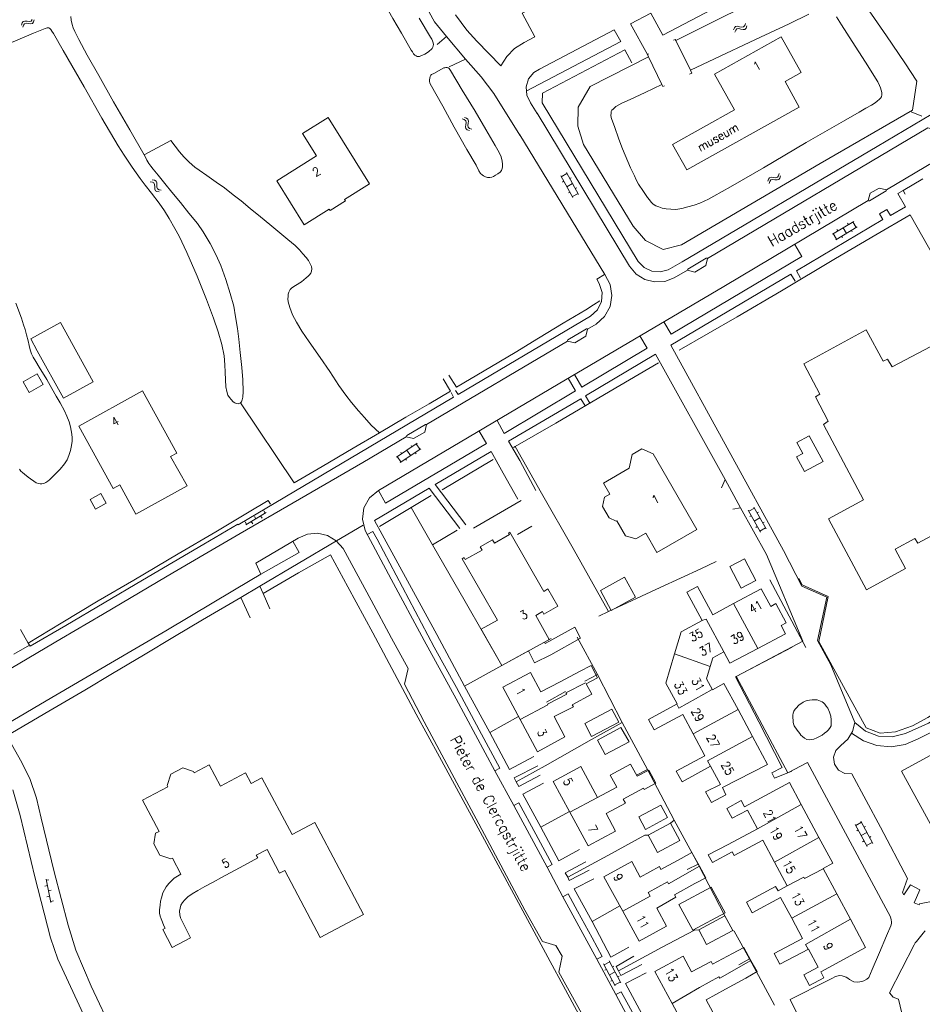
# Model space of a CAD drawing. Header units: metres. Extents: x 189705 to 199106, y 581686 to 588448.
# Tile 210 of 256: x 195154 to 195321, y 583663 to 583844. Entities that reach past the tile are written whole.
import ezdxf

# ---------------------------------------------------------------- set-up
doc = ezdxf.new("R2010")
doc.units = ezdxf.units.M
doc.layers.add('B-WA-OG-GBKN-G', color=7, linetype='Continuous', lineweight=18)
doc.styles.add('Style-STANDARD', font='STANDARD.shx')

msp = doc.modelspace()

# ---------------------------------------------------------------- linework, layer by layer
at = {"layer": 'B-WA-OG-GBKN-G'}
for p, q in [((195154.657, 583843.377), (195154.853, 583843.638)), ((195154.853, 583843.638), (195155.181, 583843.724)), ((195155.181, 583843.724), (195155.585, 583843.676)), ((195155.585, 583843.676), (195155.991, 583843.629)), ((195155.991, 583843.629), (195156.31, 583843.709)), ((195156.31, 583843.709), (195156.515, 583843.976)), ((195156.789, 583843.561), (195156.901, 583843.954)), ((195154.546, 583842.985), (195154.657, 583843.377)), ((195154.82, 583842.57), (195154.933, 583842.961)), ((195154.933, 583842.961), (195155.132, 583843.222)), ((195155.132, 583843.222), (195155.448, 583843.305)), ((195155.448, 583843.305), (195155.86, 583843.262)), ((195155.86, 583843.262), (195156.265, 583843.212)), ((195156.265, 583843.212), (195156.584, 583843.293)), ((195156.584, 583843.293), (195156.789, 583843.561)), ((195285.75, 583842.092), (195285.901, 583842.471)), ((195285.901, 583842.471), (195286.124, 583842.71)), ((195285.978, 583841.651), (195286.132, 583842.029)), ((195286.124, 583842.71), (195286.459, 583842.761)), ((195286.132, 583842.029), (195286.358, 583842.267)), ((195286.358, 583842.267), (195286.68, 583842.317)), ((195286.459, 583842.761), (195286.855, 583842.671)), ((195286.68, 583842.317), (195287.086, 583842.231)), ((195286.855, 583842.671), (195287.254, 583842.581)), ((195287.086, 583842.231), (195287.483, 583842.138)), ((195287.254, 583842.581), (195287.58, 583842.628)), ((195287.483, 583842.138), (195287.809, 583842.185)), ((195287.58, 583842.628), (195287.812, 583842.872)), ((195287.809, 583842.185), (195288.04, 583842.431)), ((195287.812, 583842.872), (195287.965, 583843.251)), ((195288.04, 583842.431), (195288.194, 583842.81)), ((195235.744, 583825.674), (195236.132, 583825.551)), ((195236.132, 583825.551), (195236.388, 583825.345)), ((195236.166, 583825.937), (195236.555, 583825.816)), ((195236.555, 583825.816), (195236.811, 583825.613)), ((195236.811, 583825.613), (195236.888, 583825.283)), ((195236.409, 583824.616), (195236.349, 583824.213)), ((195236.349, 583824.213), (195236.422, 583823.892)), ((195236.388, 583825.345), (195236.463, 583825.027)), ((195236.463, 583825.027), (195236.409, 583824.616)), ((195236.422, 583823.892), (195236.685, 583823.68)), ((195236.685, 583823.68), (195237.075, 583823.558)), ((195236.83, 583824.881), (195236.772, 583824.476)), ((195236.772, 583824.476), (195236.845, 583824.155)), ((195236.888, 583825.283), (195236.83, 583824.881)), ((195236.845, 583824.155), (195237.106, 583823.943)), ((195237.106, 583823.943), (195237.496, 583823.821)), ((195256.136, 583811.196), (195253.897, 583815.214)), ((195253.994, 583815.039), (195255.043, 583815.623)), ((195257.184, 583811.78), (195254.945, 583815.798)), ((195255.554, 583814.706), (195255.816, 583814.852)), ((195292.047, 583814.209), (195292.156, 583814.602)), ((195292.156, 583814.602), (195292.351, 583814.864)), ((195292.351, 583814.864), (195292.679, 583814.951)), ((195292.679, 583814.951), (195293.083, 583814.905)), ((195293.083, 583814.905), (195293.489, 583814.86)), ((195293.489, 583814.86), (195293.807, 583814.942)), ((195293.807, 583814.942), (195294.011, 583815.209)), ((195294.011, 583815.209), (195294.122, 583815.603)), ((195294.084, 583814.527), (195294.287, 583814.796)), ((195294.287, 583814.796), (195294.398, 583815.189)), ((195178.276, 583814.115), (195178.679, 583814.054)), ((195178.651, 583814.441), (195179.054, 583814.383)), ((195178.679, 583814.054), (195178.964, 583813.891)), ((195178.964, 583813.891), (195179.088, 583813.589)), ((195179.054, 583814.383), (195179.34, 583814.222)), ((195179.088, 583813.589), (195179.1, 583813.175)), ((195179.1, 583813.175), (195179.104, 583812.767)), ((195179.34, 583814.222), (195179.468, 583813.909)), ((195179.468, 583813.909), (195179.474, 583813.502)), ((195179.474, 583813.502), (195179.481, 583813.094)), ((195179.481, 583813.094), (195179.603, 583812.788)), ((195179.603, 583812.788), (195179.894, 583812.62)), ((195254.195, 583814.063), (195254.457, 583814.209)), ((195255.017, 583813.205), (195256.065, 583813.789)), ((195256.575, 583812.873), (195256.837, 583813.019)), ((195292.322, 583813.796), (195292.434, 583814.188)), ((195292.434, 583814.188), (195292.632, 583814.449)), ((195292.632, 583814.449), (195292.947, 583814.534)), ((195292.947, 583814.534), (195293.36, 583814.493)), ((195293.36, 583814.493), (195293.765, 583814.445)), ((195293.765, 583814.445), (195294.084, 583814.527)), ((195179.104, 583812.767), (195179.226, 583812.461)), ((195179.226, 583812.461), (195179.519, 583812.294)), ((195179.519, 583812.294), (195179.924, 583812.234)), ((195179.894, 583812.62), (195180.299, 583812.56)), ((195255.313, 583812.056), (195255.575, 583812.202)), ((195256.039, 583811.37), (195257.087, 583811.954)), ((195303.943, 583804.461), (195307.896, 583806.813)), ((195304.556, 583803.43), (195308.51, 583805.781)), ((195305.919, 583805.637), (195306.533, 583804.605)), ((195306.754, 583806.483), (195306.908, 583806.225)), ((195307.724, 583806.71), (195308.338, 583805.679)), ((195304.115, 583804.563), (195304.728, 583803.532)), ((195304.779, 583805.308), (195304.933, 583805.05)), ((195305.632, 583804.07), (195305.786, 583803.812)), ((195307.435, 583805.142), (195307.589, 583804.884)), ((195223.623, 583763.386), (195227.45, 583765.939)), ((195227.284, 583765.828), (195227.95, 583764.829)), ((195224.289, 583762.388), (195228.116, 583764.94)), ((195224.415, 583764.275), (195224.582, 583764.025)), ((195225.537, 583764.662), (195226.203, 583763.664)), ((195226.327, 583765.55), (195226.493, 583765.301)), ((195227.076, 583764.247), (195227.243, 583763.997)), ((195223.79, 583763.497), (195224.456, 583762.499)), ((195225.331, 583763.082), (195225.497, 583762.833)), ((195195.867, 583750.906), (195199.638, 583753.172)), ((195199.209, 583753.498), (195199.467, 583753.069)), ((195290.677, 583749.584), (195288.436, 583753.602)), ((195288.533, 583753.427), (195289.581, 583754.011)), ((195291.725, 583750.169), (195289.484, 583754.186)), ((195290.093, 583753.094), (195290.355, 583753.241)), ((195195.78, 583751.438), (195196.038, 583751.009)), ((195196.895, 583751.524), (195197.153, 583751.095)), ((195197.495, 583752.468), (195197.752, 583752.039)), ((195198.609, 583752.554), (195198.867, 583752.126)), ((195288.734, 583752.451), (195288.996, 583752.597)), ((195289.556, 583751.593), (195290.604, 583752.178)), ((195291.115, 583751.262), (195291.377, 583751.408)), ((195289.854, 583750.444), (195290.116, 583750.59)), ((195290.58, 583749.759), (195291.628, 583750.344)), ((195310.326, 583691.673), (195308.15, 583695.726)), ((195308.245, 583695.55), (195309.302, 583696.117)), ((195311.383, 583692.241), (195309.207, 583696.294)), ((195309.798, 583695.192), (195310.063, 583695.334)), ((195308.43, 583694.571), (195308.694, 583694.713)), ((195309.238, 583693.7), (195310.295, 583694.267)), ((195310.791, 583693.344), (195311.055, 583693.486)), ((195309.517, 583692.546), (195309.781, 583692.688)), ((195310.231, 583691.849), (195311.289, 583692.417)), ((195159.329, 583684.461), (195158.84, 583684.359)), ((195159.084, 583685.636), (195159.982, 583681.329)), ((195159.614, 583685.542), (195159.125, 583685.44)), ((195159.737, 583682.503), (195159.248, 583682.401)), ((195160.023, 583683.584), (195159.533, 583683.482)), ((195160.431, 583681.626), (195159.941, 583681.524)), ((195263.925, 583665.964), (195261.781, 583670.034)), ((195261.875, 583669.858), (195262.936, 583670.417)), ((195264.986, 583666.523), (195262.843, 583670.594)), ((195263.426, 583669.488), (195263.691, 583669.627)), ((195262.052, 583668.877), (195262.317, 583669.017)), ((195262.853, 583667.999), (195263.915, 583668.558)), ((195264.403, 583667.631), (195264.669, 583667.771)), ((195263.122, 583666.844), (195263.388, 583666.984)), ((195263.831, 583666.141), (195264.893, 583666.7))]:
    msp.add_line(p, q, dxfattribs=at)
at = {"layer": 'B-WA-OG-GBKN-G', "flags": 128}
for points in [[(195257.15, 583861.099), (195261.504, 583852.986), (195285.975, 583865.954), (195293.226, 583851.939), (195272.713, 583841.125), (195270.468, 583845.17), (195266.747, 583843.204), (195269.899, 583837.579)], [(195230.638, 583843.586), (195228.355, 583847.757), (195226.167, 583851.586), (195224.292, 583854.664), (195221.716, 583858.239), (195219.522, 583861.484)], [(195274.81, 583796.4), (195277.232, 583797.809), (195278.598, 583797.479), (195280.613, 583798.67), (195280.923, 583799.992), (195321.504, 583824.055), (195322.88, 583823.712), (195324.88, 583824.879), (195325.239, 583826.243), (195355.945, 583844.405), (195357.358, 583844.071), (195359.005, 583845.1), (195359.324, 583846.403), (195365.873, 583850.28), (195378.786, 583858.314), (195382.194, 583860.928)], [(195254.34, 583859.617), (195258.675, 583851.478), (195246.799, 583845.172), (195249.105, 583840.815), (195247.137, 583839.755)], [(195220.347, 583757.24), (195253.405, 583776.795), (195283.952, 583794.839), (195310.562, 583810.637), (195310.921, 583812.013), (195312.566, 583812.953), (195313.94, 583812.641), (195333.358, 583824.137), (195333.69, 583825.503), (195335.627, 583826.621), (195336.989, 583826.253), (195345.197, 583831.145), (195345.496, 583832.49), (195347.515, 583833.679), (195348.916, 583833.26), (195376.927, 583849.851), (195377.195, 583851.257), (195379.254, 583852.468), (195380.619, 583852.069), (195383.524, 583853.763)], [(195319.516, 583832.637), (195317.262, 583836), (195313.895, 583840.97), (195311.165, 583845.002), (195308.436, 583848.856), (195307.9, 583849.616), (195307.39, 583850.301), (195306.804, 583850.782), (195306.474, 583850.959), (195305.889, 583851.186), (195305.329, 583851.463), (195304.363, 583851.715), (195303.575, 583851.89), (195302.762, 583851.99), (195301.924, 583851.937), (195300.883, 583851.781), (195299.512, 583851.549), (195297.66, 583850.908), (195295.605, 583850.115), (195293.829, 583849.322), (195290.836, 583847.866), (195284.419, 583844.774), (195275.085, 583840.124)], [(195227.247, 583837.301), (195227.01, 583837.447), (195226.78, 583837.701), (195226.576, 583838.031), (195226.347, 583838.36), (195224.534, 583841.454), (195222.977, 583844.168), (195221.368, 583847.009), (195219.198, 583850.687)], [(195163.665, 583844.56), (195163.718, 583843.874), (195163.898, 583843.087), (195164.103, 583842.452), (195164.41, 583841.767), (195165.1, 583840.346), (195166.683, 583837.404), (195168.828, 583833.676), (195171.535, 583828.806), (195174.522, 583823.657), (195177.126, 583819.091)], [(195227.247, 583837.301), (195227.467, 583837.215), (195227.686, 583837.189), (195227.865, 583837.21), (195228.001, 583837.247), (195228.863, 583837.631), (195229.548, 583838.039), (195230.207, 583838.676), (195230.358, 583838.93), (195230.423, 583839.167), (195230.433, 583839.388), (195230.381, 583839.693), (195230.27, 583840.04), (195230.125, 583840.352), (195229.896, 583840.733), (195227.802, 583844.233)], [(195234.54, 583844.842), (195236.59, 583842.064), (195238.416, 583840.022), (195242.894, 583835.463)], [(195299.608, 583844.995), (195295.955, 583843.231), (195289.791, 583840.318), (195282.233, 583836.765), (195277.794, 583834.644), (195275.085, 583840.124)], [(195280.329, 583810.517), (195281.115, 583810.875), (195282.079, 583811.436), (195285.198, 583813.198), (195291.233, 583816.696), (195299.119, 583821.316), (195306.016, 583825.273), (195308.881, 583826.933), (195310.124, 583827.673), (195311.164, 583828.235), (195311.797, 583828.668), (195312.203, 583828.974), (195312.608, 583829.331), (195312.836, 583829.535), (195312.963, 583829.764), (195313.063, 583830.145), (195313.062, 583830.552), (195312.959, 583830.984), (195312.805, 583831.415), (195312.652, 583831.872), (195312.294, 583832.531), (195310.074, 583836.133), (195307.598, 583839.962), (195305.608, 583843.005), (195304.689, 583844.501)], [(195151.844, 583839.369), (195156.791, 583841.466), (195158.922, 583842.361), (195159.074, 583842.413), (195159.302, 583842.464), (195159.578, 583842.445), (195159.785, 583842.313), (195159.938, 583842.136), (195160.168, 583841.831), (195160.423, 583841.451), (195162.236, 583838.281), (195166.091, 583831.585), (195169.385, 583825.802), (195172.371, 583820.755), (195173.469, 583818.979), (195174.974, 583816.773), (195176.402, 583814.72), (195177.371, 583813.478), (195178.519, 583811.982), (195179.896, 583810.157), (195180.916, 583808.762), (195181.784, 583807.317), (195182.78, 583805.516), (195183.597, 583804.07), (195185.028, 583801.051), (195186.946, 583796.738), (195188.66, 583792.449), (195189.941, 583788.972), (195190.761, 583786.46), (195191.454, 583784.124), (195191.866, 583782.017), (195192.023, 583780.392), (195192.104, 583779.02)], [(195230.638, 583843.586), (195232.862, 583840.87), (195231.148, 583839.418)], [(195247.512, 583830.791), (195264.953, 583839.928), (195263.771, 583842.073), (195249.968, 583834.869), (195248.948, 583834.252)], [(195232.862, 583840.87), (195236.34, 583836.666)], [(195294.489, 583840.791), (195298.168, 583834.213), (195295.225, 583832.567), (195297.852, 583827.87), (195277.144, 583816.289), (195274.509, 583821.001), (195285.91, 583827.378), (195282.24, 583833.94), (195294.489, 583840.791)], [(195275.085, 583840.124), (195274.983, 583840.327), (195274.653, 583840.199)], [(195312.179, 583820.634), (195343.688, 583839.249), (195343.317, 583840.193)], [(195242.894, 583835.463), (195243.957, 583837.215), (195245.398, 583838.672), (195247.137, 583839.755)], [(195250.475, 583828.626), (195250.532, 583830.454), (195265.682, 583838.392), (195266.995, 583836.04)], [(195233.332, 583835.273), (195236.34, 583836.666), (195239.228, 583833.41), (195241.552, 583830.376), (195246.381, 583822.716)], [(195319.516, 583832.637), (195318.683, 583827.323), (195301.72, 583817.492), (195276.168, 583802.467), (195272.785, 583801.66), (195269.543, 583803.305), (195267.236, 583805.911), (195258.094, 583820.982), (195257.031, 583824.336), (195257.124, 583827.878), (195259.337, 583831.679), (195270.077, 583837.141)], [(195270.077, 583837.141), (195272.543, 583832.038), (195269.424, 583830.556), (195266.684, 583829.278), (195265.162, 583828.587), (195264.046, 583827.949), (195263.793, 583827.72), (195263.565, 583827.465), (195263.337, 583827.287), (195263.211, 583827.058), (195263.161, 583826.702), (195263.136, 583826.397), (195263.189, 583825.965), (195263.342, 583825.559), (195263.778, 583824.316), (195264.597, 583821.93), (195265.263, 583820.179), (195265.749, 583818.986), (195266.772, 583816.677), (195267.513, 583815.18), (195267.769, 583814.444), (195268.254, 583813.658), (195269.122, 583812.34), (195269.862, 583811.224), (195270.244, 583810.793), (195270.575, 583810.362), (195270.907, 583810.008), (195271.39, 583809.704), (195271.95, 583809.477), (195272.585, 583809.225), (195273.348, 583809.1), (195274.186, 583809.051), (195275.075, 583809.029), (195276.218, 583809.21), (195277.335, 583809.467), (195278.477, 583809.8), (195279.542, 583810.184), (195280.329, 583810.517)], [(195270.077, 583837.141), (195269.899, 583837.579), (195270.078, 583837.683)], [(195229.742, 583832.577), (195229.716, 583832.857), (195229.753, 583833.199), (195229.841, 583833.492), (195229.967, 583833.721), (195230.119, 583833.874), (195230.499, 583834.078), (195232.351, 583835.074), (195232.554, 583835.126), (195232.732, 583835.152), (195232.964, 583835.137), (195233.185, 583835.082), (195233.342, 583834.976), (195233.482, 583834.792), (195233.597, 583834.595), (195235.767, 583830.969), (195238.115, 583827.088), (195240.106, 583823.741), (195241.842, 583820.799), (195242.557, 583819.505), (195242.915, 583818.729), (195243.095, 583817.906), (195243.173, 583817.373), (195243.149, 583816.89), (195243.1, 583816.549), (195242.973, 583816.204), (195242.72, 583815.898), (195242.289, 583815.566), (195241.909, 583815.311), (195241.503, 583815.107), (195241.224, 583814.954), (195240.818, 583814.902), (195240.437, 583814.875), (195240.03, 583815.001), (195239.674, 583815.203), (195239.419, 583815.392), (195239.139, 583815.608), (195238.782, 583816.141), (195238.297, 583817.156), (195236.611, 583820.072), (195234.288, 583824.181), (195232.168, 583828.012), (195229.845, 583832.12), (195229.788, 583832.334), (195229.742, 583832.577)], [(195277.643, 583833.932), (195278.024, 583834.137), (195277.794, 583834.644)], [(195248.343, 583828.651), (195247.648, 583830.032), (195247.518, 583831.573), (195247.974, 583833.051), (195248.948, 583834.252)], [(195273.027, 583831.811), (195272.722, 583831.657), (195272.543, 583832.038)], [(195248.343, 583828.651), (195249.564, 583826.688)], [(195250.488, 583828.68), (195268.168, 583799.427)], [(195211.063, 583825.972), (195218.692, 583813.744), (195214.049, 583810.848), (195214.217, 583810.578), (195211.419, 583808.832), (195211.261, 583809.085), (195206.625, 583806.193), (195201.58, 583814.281), (195208.934, 583818.868), (195206.34, 583823.026), (195211.063, 583825.972)], [(195249.549, 583826.716), (195266.559, 583798.543)], [(195320.441, 583826.178), (195318.483, 583827.011)], [(195246.368, 583822.73), (195261.995, 583797.013)], [(195203.699, 583792.009), (195203.646, 583792.542), (195203.67, 583793), (195203.695, 583793.381), (195203.795, 583793.788), (195204.073, 583794.246), (195204.377, 583794.551), (195205.011, 583795.01), (195206.152, 583795.7), (195206.583, 583796.056), (195206.988, 583796.388), (195207.343, 583796.694), (195207.621, 583796.974), (195207.874, 583797.28), (195208, 583797.636), (195208.05, 583798.068), (195207.972, 583798.499), (195207.742, 583799.007), (195207.41, 583799.59), (195207.002, 583800.173), (195206.416, 583800.857), (195205.779, 583801.567), (195204.964, 583802.378), (195203.614, 583803.492), (195202.163, 583804.682), (195200.279, 583806.226), (195198.573, 583807.644), (195196.714, 583809.214), (195195.008, 583810.606), (195193.557, 583811.72), (195191.927, 583812.985), (195190.451, 583814.048), (195188.695, 583815.263), (195187.295, 583816.249), (195186.48, 583816.806), (195185.462, 583817.692), (195184.494, 583818.68), (195183.678, 583819.618), (195182.862, 583820.657), (195182.097, 583821.722), (195177.126, 583819.091)], [(195273.703, 583797.877), (195276.267, 583799.334), (195312.193, 583820.632)], [(195192.104, 583779.02), (195192.133, 583777.597), (195192.213, 583776.353), (195192.368, 583775.464), (195192.599, 583774.804), (195192.879, 583774.373), (195193.16, 583774.018), (195193.542, 583773.562), (195193.848, 583773.36), (195194.102, 583773.233), (195194.499, 583773.225), (195194.914, 583773.363), (195195.091, 583773.592), (195195.218, 583773.922), (195195.343, 583774.405), (195195.365, 583775.447), (195195.334, 583777.606), (195195.175, 583779.892), (195194.836, 583782.635), (195194.6, 583785.099), (195194.341, 583787.079), (195194.004, 583789.238), (195193.668, 583791.168), (195193.026, 583793.503), (195192.231, 583796.118), (195191.309, 583798.681), (195190.363, 583800.736), (195189.316, 583802.714), (195188.014, 583804.87), (195186.994, 583806.392), (195185.413, 583808.343), (195183.833, 583810.27), (195182.252, 583812.196), (195180.952, 583813.767), (195179.728, 583815.313), (195178.81, 583816.429), (195178.377, 583817.012), (195178.02, 583817.493), (195177.637, 583818.077), (195177.535, 583818.381), (195177.126, 583819.091)], [(195320.579, 583814.642), (195317.007, 583812.482)], [(195317.347, 583811.843), (195317.007, 583812.482), (195316.02, 583811.948), (195317.401, 583809.477), (195314.665, 583807.885), (195313.976, 583808.97), (195312.651, 583808.218), (195313.225, 583807.141), (195297.36, 583797.701), (195298.078, 583796.358)], [(195310.567, 583810.627), (195310.78, 583810.602), (195313.88, 583812.426), (195313.941, 583812.616)], [(195337.102, 583774.882), (195335.724, 583777.19), (195334.115, 583780.056), (195318.259, 583808.033), (195311.945, 583804.357), (195304.516, 583799.966), (195294.576, 583794.044), (195286.411, 583789.22), (195275.736, 583783.067)], [(195272.865, 583788.283), (195274.225, 583786.008), (195298.301, 583800.319), (195297.029, 583802.575)], [(195266.559, 583798.543), (195267.777, 583797.118), (195269.366, 583796.124), (195271.181, 583795.653), (195273.053, 583795.748), (195274.81, 583796.4)], [(195273.703, 583797.877), (195272.199, 583797.489), (195270.652, 583797.641), (195269.252, 583798.314), (195268.168, 583799.427)], [(195277.23, 583797.805), (195277.3, 583798.008), (195280.715, 583800.034), (195280.942, 583800.023)], [(195261.995, 583797.013), (195262.988, 583795.194), (195263.331, 583793.15), (195262.985, 583791.107), (195261.989, 583789.289), (195260.453, 583787.898)], [(195261.989, 583797.013), (195260.521, 583796.163), (195260.959, 583795.357)], [(195297.106, 583795.77), (195296.313, 583797.089), (195274.191, 583784.019), (195294.937, 583746.215), (195298.333, 583739.641), (195302.898, 583737.616), (195301.228, 583729.586), (195303.645, 583725.1)], [(195259.376, 583789.346), (195260.65, 583790.488), (195261.397, 583792.028), (195261.506, 583793.735), (195260.959, 583795.357)], [(195163.87, 583766.339), (195163.868, 583766.924), (195163.815, 583767.635), (195163.737, 583768.295), (195163.608, 583768.981), (195163.364, 583769.9), (195162.917, 583770.91), (195162.457, 583771.924), (195161.69, 583773.37), (195160.95, 583774.613), (195160.133, 583776.008), (195159.214, 583777.657), (195157.81, 583779.965), (195157.223, 583781.004), (195156.738, 583781.791), (195156.386, 583782.441), (195156.175, 583783.136), (195155.969, 583783.973), (195155.764, 583784.811), (195155.506, 583785.903), (195155.25, 583786.867), (195154.942, 583787.73), (195154.532, 583788.999), (195153.533, 583791.766)], [(195220.534, 583767.846), (195218.981, 583769.29), (195217.757, 583770.658), (195216.636, 583771.9), (195215.336, 583773.471), (195214.291, 583774.815), (195213.041, 583776.564), (195211.331, 583779.15), (195209.571, 583781.737), (195207.581, 583784.627), (195206.204, 583786.579), (195205.234, 583788.228), (195204.493, 583789.623), (195203.981, 583790.968), (195203.699, 583792.009)], [(195261.104, 583792.171), (195259.963, 583791.431), (195258.518, 583790.538), (195254.359, 583788.037), (195249.821, 583785.306), (195245.485, 583782.651), (195239.805, 583779.256), (195234.683, 583776.244), (195233.305, 583778.476)], [(195234.542, 583775.684), (195234.99, 583774.94), (195259.376, 583789.346)], [(195157.452, 583782.964), (195156.277, 583785.149), (195161.749, 583788.166), (195167.763, 583777.255)], [(195188.23, 583745.475), (195194.82, 583749.345), (195204.598, 583754.964), (195217.47, 583762.396), (195225.433, 583767.15), (195226.791, 583766.805), (195228.842, 583767.999), (195229.179, 583769.367), (195255.124, 583784.772), (195256.48, 583784.421), (195258.5, 583785.637), (195258.827, 583786.974), (195260.453, 583787.898)], [(195255.117, 583784.784), (195255.204, 583784.987), (195258.644, 583787.019), (195258.839, 583787.007)], [(195256.456, 583778.609), (195257.802, 583776.248), (195269.844, 583783.46), (195268.475, 583785.705)], [(195303.235, 583751.999), (195310.233, 583738.96), (195317.41, 583742.842), (195315.52, 583746.419), (195319.146, 583748.385), (195319.682, 583747.523), (195330.46, 583753.32), (195331.788, 583750.809), (195341.932, 583756.427), (195338.612, 583762.54), (195334.757, 583760.624), (195322.09, 583783.782), (195314.938, 583780.028), (195314.096, 583781.448), (195313.284, 583781.09), (195310.143, 583786.848), (195298.68, 583780.541), (195301.643, 583775.011), (195300.832, 583774.5), (195303.182, 583769.985), (195302.294, 583769.424), (195309.676, 583755.548), (195303.235, 583751.999)], [(195157.452, 583782.964), (195162.319, 583774.223), (195167.763, 583777.255)], [(195283.496, 583757.729), (195284.187, 583759.258), (195271.375, 583782.336), (195258.442, 583774.689), (195259.283, 583773.344)], [(195271.916, 583780.763), (195263.032, 583775.537), (195252.991, 583769.64), (195245.511, 583765.325)], [(195154.864, 583777.248), (195157.423, 583778.724), (195158.551, 583776.768), (195155.992, 583775.292), (195154.864, 583777.248)], [(195232.24, 583777.812), (195233.568, 583775.555), (195229.637, 583773.207), (195225.377, 583770.73), (195220.534, 583767.846)], [(195242.191, 583770.159), (195243.49, 583767.739), (195256.634, 583775.587), (195255.288, 583777.921)], [(195176.821, 583775.57), (195183.17, 583764.144), (195182.035, 583763.514), (195185.05, 583758.087), (195175.649, 583752.863), (195172.646, 583758.267), (195171.468, 583757.613), (195165.107, 583769.06), (195176.821, 583775.57)], [(195188.164, 583747.348), (195194.413, 583751.011), (195194.466, 583750.892), (195234.161, 583774.402), (195233.686, 583775.278)], [(195204.813, 583758.656), (195194.914, 583773.363)], [(195258.373, 583772.808), (195257.588, 583774.148), (195244.299, 583766.318), (195246.374, 583762.743)], [(195225.434, 583767.142), (195225.553, 583767.363), (195228.961, 583769.417), (195229.152, 583769.387)], [(195220.534, 583767.846), (195215.64, 583765.038), (195209.935, 583761.643), (195204.813, 583758.656)], [(195220.355, 583757.24), (195221.593, 583754.925), (195240.203, 583765.88), (195238.869, 583768.188)], [(195154.17, 583761.154), (195154.437, 583760.825), (195154.743, 583760.547), (195155.099, 583760.243), (195155.812, 583759.686), (195157.289, 583758.674), (195157.67, 583758.523), (195158, 583758.447), (195158.317, 583758.472), (195158.696, 583758.556), (195159.016, 583758.704), (195159.396, 583758.934), (195159.725, 583759.189), (195160.029, 583759.495), (195160.663, 583760.106), (195161.675, 583761.176), (195162.46, 583762.144), (195162.991, 583762.882), (195163.294, 583763.67), (195163.57, 583764.636), (195163.746, 583765.501), (195163.87, 583766.339)], [(195297.333, 583763.409), (195298.795, 583760.718), (195302.218, 583762.578), (195299.652, 583767.298), (195297.424, 583766.086), (195298.526, 583764.058), (195297.333, 583763.409)], [(195243.268, 583760.447), (195241.103, 583764.396), (195230.788, 583758.327), (195236.386, 583750.903)], [(195245.511, 583765.325), (195245.194, 583765.153)], [(195262.72, 583734.939), (195256.183, 583746.556), (195250.362, 583756.752), (195245.511, 583765.325)], [(195269.562, 583749.392), (195271.618, 583745.827), (195278.942, 583750.049), (195270.913, 583763.975), (195268.837, 583764.901), (195267.028, 583763.858), (195266.527, 583761.331), (195261.78, 583758.594), (195262.942, 583756.58), (195261.944, 583756.004), (195261.608, 583754.307), (195262.834, 583752.18), (195264.104, 583751.614), (195264.207, 583751.674)], [(195241.441, 583762.959), (195232.072, 583757.387)], [(195246.374, 583762.743), (195249.319, 583757.207)], [(195246.007, 583755.657), (195243.268, 583760.447)], [(195284.187, 583759.258), (195287.041, 583754.068)], [(195167.199, 583755.591), (195168.201, 583753.794), (195170.158, 583754.886), (195169.155, 583756.683), (195167.199, 583755.591)], [(195220.347, 583757.24), (195218.692, 583755.905), (195217.647, 583754.053), (195217.358, 583751.946), (195217.868, 583749.881)], [(195235.295, 583750.225), (195229.683, 583757.686), (195219.609, 583751.685), (195221.022, 583749.111)], [(195200.435, 583754.699), (195199.997, 583755.391), (195196.168, 583753.144), (195190.361, 583749.647), (195183.414, 583745.563), (195175.223, 583740.738), (195168.656, 583736.884), (195161.861, 583732.8), (195155.801, 583729.124)], [(195230.018, 583756.288), (195226.366, 583754.093)], [(195246.581, 583755.395), (195237.808, 583750.315)], [(195226.366, 583754.093), (195220.484, 583750.596)], [(195230.298, 583747.22), (195226.366, 583754.093)], [(195285.619, 583753.828), (195287.041, 583754.068), (195291.8, 583745.462), (195298.528, 583729.509)], [(195269.562, 583749.392), (195267.743, 583748.343), (195265.831, 583748.857), (195264.207, 583751.674)], [(195213.789, 583746.569), (195212.549, 583747.982), (195210.934, 583748.942), (195209.101, 583749.357), (195207.229, 583749.185), (195205.502, 583748.443)], [(195212.598, 583747.939), (195217.531, 583750.827)], [(195217.868, 583749.881), (195222.671, 583740.881)], [(195218.26, 583749.105), (195219.278, 583749.693), (195220.097, 583748.268)], [(195230.298, 583747.22), (195234.812, 583749.925)], [(195250.756, 583738.639), (195244.501, 583749.57), (195244.282, 583749.445), (195244.47, 583749.116), (195241.708, 583747.535), (195241.355, 583748.153), (195239.066, 583746.843), (195239.396, 583746.267), (195236.314, 583744.504), (195236.108, 583744.865), (195235.758, 583744.665), (195242.241, 583733.334)], [(195248.602, 583750.676), (195245.939, 583749.144)], [(195197.709, 583743.85), (195205.502, 583748.443)], [(195212.598, 583747.939), (195198.468, 583739.61)], [(195204.546, 583747.88), (195205.707, 583745.827), (195198.64, 583741.846)], [(195220.097, 583748.268), (195230.608, 583728.396), (195234.668, 583720.938), (195238.857, 583713.151), (195242.688, 583706.099), (195241.75, 583705.614)], [(195221.022, 583749.111), (195231.083, 583730.734), (195236.166, 583721.222), (195240.814, 583712.648), (195244.441, 583705.825), (195248.956, 583708.226)], [(195156.056, 583728.744), (195156.184, 583728.541), (195162.726, 583732.37), (195176.874, 583740.743), (195188.164, 583747.348)], [(195213.789, 583746.569), (195218.963, 583737.009)], [(195243.039, 583725.027), (195236.323, 583736.795), (195230.298, 583747.22)], [(195188.23, 583745.475), (195181.419, 583741.442), (195169.451, 583734.371), (195161.945, 583729.955), (195151.27, 583723.65)], [(195198.64, 583741.846), (195197.709, 583743.85)], [(195199.082, 583738.24), (195205.573, 583742.043), (195211.507, 583745.388), (195214.674, 583739.478), (195219.271, 583731.006), (195223.741, 583722.61), (195227.291, 583716.065), (195231.556, 583708.151), (195239.857, 583692.906), (195251.503, 583671.295), (195254.787, 583665.248)], [(195282.556, 583744.141), (195279.69, 583742.837), (195272.232, 583739.361), (195262.72, 583734.939)], [(195287.117, 583739.251), (195285.074, 583743.208), (195287.762, 583744.638), (195289.831, 583740.681), (195287.117, 583739.251)], [(195196.687, 583740.676), (195189.993, 583736.665), (195181.144, 583731.406), (195170.976, 583725.433), (195159.109, 583718.489), (195149.144, 583712.669), (195137.277, 583705.7), (195134.936, 583706.811), (195129.561, 583703.544)], [(195198.64, 583741.846), (195196.687, 583740.676)], [(195222.671, 583740.881), (195228.75, 583729.635), (195234.624, 583718.83), (195241.75, 583705.614)], [(195263.22, 583735.151), (195261.195, 583738.836), (195265.675, 583741.298), (195267.7, 583737.613), (195263.22, 583735.151)], [(195292.417, 583740.788), (195299.04, 583728.295)], [(195297.732, 583741.044), (195298.361, 583739.833), (195303.183, 583737.714), (195301.472, 583729.419), (195310.184, 583713.523), (195312.726, 583712.528), (195315.552, 583712.768)], [(195198.468, 583739.61), (195194.969, 583737.542)], [(195200.335, 583735.449), (195199.082, 583738.24), (195198.468, 583739.61)], [(195251.551, 583739.094), (195250.756, 583738.639)], [(195251.551, 583739.094), (195253.37, 583735.931), (195250.809, 583734.458)], [(195285.756, 583736.396), (195281.918, 583734.322), (195279.077, 583739.578), (195277.12, 583738.52), (195279.93, 583733.264)], [(195290.219, 583728.143), (195295.31, 583730.86), (195294.5, 583732.38), (195295.44, 583732.89), (195293.55, 583736.4), (195292.607, 583735.89), (195290.85, 583739.15), (195285.756, 583736.396)], [(195194.969, 583737.542), (195187.894, 583733.432), (195182.773, 583730.344), (195177.017, 583726.898), (195171.337, 583723.528), (195166.215, 583720.465), (195159.572, 583716.611), (195151.838, 583712.016)], [(195196.657, 583733.762), (195194.969, 583737.542)], [(195218.963, 583737.009), (195222.729, 583730.025), (195225.793, 583724.419), (195225.116, 583721.572), (195228.743, 583714.647), (195233.851, 583705.109), (195238.321, 583696.738), (195243.889, 583686.236), (195247.286, 583679.946), (195250.555, 583674.163), (195252.97, 583673.433), (195254.144, 583671.429), (195253.568, 583668.531), (195257.042, 583662.165), (195260.617, 583655.646), (195263.503, 583650.344), (195266.046, 583649.259), (195270.107, 583641.751), (195272.252, 583637.921)], [(195249.303, 583734.214), (195250.543, 583734.923)], [(195250.543, 583734.923), (195250.809, 583734.458)], [(195262.72, 583734.939), (195260.936, 583734.105)], [(195285.756, 583736.396), (195290.219, 583728.143)], [(195247.94, 583727.698), (195243.039, 583725.027), (195239.241, 583731.682), (195242.241, 583733.334)], [(195249.303, 583734.214), (195251.756, 583729.777), (195250.92, 583729.321)], [(195279.93, 583733.264), (195276.07, 583731.2), (195274.858, 583727.141)], [(195283.947, 583727.505), (195280.709, 583733.55), (195279.918, 583733.286)], [(195154.345, 583731.661), (195155.801, 583729.124), (195156.056, 583728.744)], [(195250.92, 583729.321), (195251.059, 583729.026), (195256.467, 583732.044), (195257.552, 583730.02), (195252.071, 583726.983), (195249.091, 583725.493), (195247.94, 583727.698)], [(195252.111, 583729.971), (195243.039, 583725.027)], [(195260.646, 583723.324), (195256.929, 583730.195)], [(195298.527, 583729.509), (195286.335, 583723.044)], [(195153.165, 583727.059), (195156.056, 583728.744)], [(195290.219, 583728.143), (195285.079, 583725.4), (195283.947, 583727.505)], [(195296.463, 583705.54), (195293.291, 583704.261), (195292.78, 583705.225), (195294.683, 583706.221), (195290.416, 583714.643), (195286.124, 583722.913), (195296.549, 583728.405)], [(195274.858, 583727.141), (195273.25, 583721.76), (195275.329, 583717.933)], [(195281.42, 583724.802), (195274.858, 583727.141)], [(195283.947, 583727.505), (195281.896, 583726.41), (195281.42, 583724.802)], [(195243.039, 583725.027), (195236.166, 583721.222)], [(195253.769, 583721.986), (195257.352, 583723.914)], [(195257.352, 583723.914), (195259.506, 583725.028), (195260.683, 583722.747), (195258.572, 583721.646)], [(195281.42, 583724.802), (195280.76, 583722.57), (195281.83, 583720.54)], [(195308.073, 583714.48), (195303.645, 583725.1)], [(195250.207, 583720.165), (195248.303, 583723.706), (195243.233, 583720.979), (195246.422, 583715.049)], [(195258.331, 583722.094), (195260.646, 583723.324)], [(195265.193, 583714.521), (195260.646, 583723.324)], [(195286.251, 583722.916), (195295.731, 583705.209)], [(195315.552, 583712.768), (195318.719, 583713.907), (195321.5, 583715.415), (195323.778, 583716.903), (195328.955, 583720.294), (195330.795, 583722.568)], [(195246.422, 583715.049), (195251.492, 583717.776), (195251.44, 583717.873), (195255.003, 583719.693), (195254.867, 583719.946), (195258.483, 583721.812)], [(195253.769, 583721.986), (195250.207, 583720.165)], [(195258.572, 583721.646), (195259.613, 583719.71), (195256.03, 583717.783)], [(195275.267, 583717.9), (195275.679, 583717.117), (195281.811, 583720.576)], [(195281.83, 583720.54), (195283.97, 583721.69), (195286.561, 583716.878)], [(195254.788, 583720.182), (195251.252, 583718.222)], [(195300.209, 583718.659), (195299.752, 583718.633), (195299.32, 583718.555), (195298.939, 583718.427), (195298.584, 583718.274), (195298.128, 583717.967), (195297.849, 583717.763), (195297.646, 583717.56), (195297.368, 583717.254), (195297.064, 583716.948), (195296.862, 583716.592), (195296.711, 583716.211), (195296.686, 583715.855), (195296.637, 583715.372), (195296.689, 583714.94), (195296.741, 583714.585), (195296.767, 583714.255), (195296.921, 583713.899), (195297.431, 583713.113), (195297.686, 583712.784), (195297.941, 583712.454), (195298.145, 583712.175), (195298.451, 583711.897), (195298.832, 583711.593), (195299.239, 583711.391), (195299.646, 583711.316), (195300.027, 583711.342), (195300.535, 583711.445), (195301.093, 583711.65), (195301.575, 583711.931), (195302.031, 583712.186), (195302.513, 583712.518), (195302.944, 583712.824), (195303.248, 583713.155), (195303.526, 583713.562), (195303.703, 583713.893), (195303.727, 583714.249), (195303.726, 583714.579), (195303.725, 583715.011), (195303.647, 583715.646), (195303.39, 583716.433), (195303.083, 583717.118), (195302.777, 583717.523), (195302.522, 583717.904), (195302.293, 583718.132), (195302.038, 583718.334), (195301.784, 583718.435), (195301.428, 583718.536), (195301.123, 583718.687)], [(195301.123, 583718.687), (195300.767, 583718.661), (195300.209, 583718.659)], [(195375.891, 583720.198), (195360.478, 583711.784), (195359.312, 583713.92), (195334.372, 583700.306), (195332.756, 583703.266), (195334.941, 583704.459), (195333.107, 583707.819), (195330.823, 583706.572), (195328.01, 583711.725), (195316.696, 583705.549), (195327.31, 583686.105), (195338.545, 583692.238), (195340.456, 583688.737), (195365.538, 583702.429), (195366.676, 583700.344), (195381.894, 583708.651), (195389.333, 583695.024), (195387.226, 583693.874), (195399.498, 583671.393), (195401.753, 583672.623), (195403.285, 583669.816), (195392.466, 583663.91), (195391.292, 583666.06), (195377.433, 583658.495)], [(195252.672, 583715.581), (195256.235, 583717.401), (195256.03, 583717.783)], [(195263.325, 583716.958), (195258.314, 583714.305), (195259.569, 583711.935), (195264.58, 583714.589), (195263.325, 583716.958)], [(195275.329, 583717.933), (195270.06, 583715.07), (195271.12, 583713.12), (195276.399, 583715.951), (195278.298, 583712.411)], [(195286.561, 583716.878), (195278.298, 583712.411)], [(195286.561, 583716.878), (195289.245, 583711.892)], [(195317.432, 583712.459), (195321.627, 583714.369), (195325.584, 583716.733)], [(195246.131, 583715.59), (195240.814, 583712.648)], [(195246.422, 583715.049), (195249.611, 583709.119), (195254.681, 583711.845), (195252.672, 583715.581)], [(195265.193, 583714.521), (195259.538, 583711.38), (195251.018, 583706.529), (195245.718, 583703.593)], [(195260.656, 583711.256), (195262.096, 583708.614), (195266.483, 583710.932), (195264.993, 583713.606), (195260.656, 583711.256)], [(195269.867, 583705.846), (195265.193, 583714.521)], [(195308.073, 583714.48), (195307.634, 583712.854), (195306.759, 583711.416), (195305.516, 583710.279)], [(195308.073, 583714.48), (195310.065, 583712.909), (195312.436, 583712.005), (195314.969, 583711.85), (195317.432, 583712.459)], [(195319.74, 583711.485), (195324.485, 583713.798)], [(195154.389, 583707.569), (195151.838, 583712.016)], [(195278.298, 583712.411), (195280.459, 583708.381), (195275.18, 583705.55), (195276.24, 583703.6), (195281.51, 583706.426)], [(195289.245, 583711.892), (195280.943, 583707.467), (195281.51, 583706.426)], [(195289.245, 583711.892), (195292.02, 583706.74)], [(195319.74, 583711.485), (195317.34, 583710.436), (195314.756, 583710.012), (195312.147, 583710.239), (195309.675, 583711.102), (195307.492, 583712.548)], [(195305.516, 583710.279), (195304.587, 583709.36), (195304.165, 583708.124), (195304.339, 583706.829), (195305.071, 583705.748), (195306.209, 583705.106), (195307.513, 583705.038)], [(195158.184, 583696.887), (195157.348, 583700.591), (195156.077, 583704.168), (195154.389, 583707.569)], [(195186.355, 583705.233), (195186.218, 583705.493), (195184.308, 583706.154), (195182.078, 583704.975), (195181.366, 583702.917), (195181.515, 583702.635), (195176.868, 583700.177), (195179.905, 583694.435), (195179.274, 583694.101), (195178.955, 583692.134), (195180.054, 583690.058), (195182.077, 583689.358), (195182.365, 583689.51), (195183.918, 583686.575)], [(195183.918, 583686.575), (195182.713, 583685.809), (195182.169, 583685.325), (195181.714, 583684.848), (195181.185, 583684.243), (195180.6, 583683.111), (195180.324, 583682.195), (195180.173, 583681.56), (195180.074, 583680.873), (195180, 583680.009), (195180.002, 583679.374), (195180.105, 583678.803), (195180.297, 583678.308), (195180.527, 583677.712), (195180.793, 583677.06), (195180.996, 583676.612), (195180.571, 583676.387), (195182.344, 583673.038), (195185.715, 583674.821), (195183.865, 583678.496), (195183.698, 583679.08), (195183.657, 583679.717), (195183.771, 583680.312), (195183.935, 583680.859), (195184.2, 583681.33), (195184.65, 583681.861), (195185.213, 583682.361), (195186.011, 583682.948), (195187.025, 583683.535), (195188.344, 583684.263), (195189.84, 583685.08), (195191.4, 583685.948), (195192.972, 583686.804), (195194.722, 583687.723), (195196.852, 583688.885), (195198.093, 583689.542), (195197.819, 583690.059), (195199.789, 583691.101), (195202.106, 583686.723), (195203.062, 583687.229), (195209.59, 583674.891), (195217.569, 583679.112), (195208.603, 583696.058), (195204.406, 583693.838), (195198.86, 583704.321), (195196.856, 583703.261), (195195.824, 583705.211), (195191.223, 583702.776), (195189.143, 583706.708), (195186.355, 583705.233)], [(195249.672, 583706.526), (195245.335, 583704.278), (195245.718, 583703.593), (195246.152, 583702.705), (195250.109, 583704.774)], [(195255.58, 583698.002), (195252.534, 583703.637), (195257.598, 583706.374), (195260.665, 583700.701)], [(195260.665, 583700.701), (195264.204, 583702.613), (195263.028, 583704.788), (195266.754, 583706.802), (195267.952, 583704.585)], [(195267.853, 583704.768), (195269.867, 583705.846)], [(195274.823, 583696.486), (195269.867, 583705.846)], [(195283.31, 583703.09), (195281.51, 583706.426)], [(195284.344, 583701.187), (195283.72, 583702.506), (195292.02, 583706.74)], [(195299.352, 583707.157), (195295.731, 583705.209)], [(195299.352, 583707.157), (195314.629, 583678.692)], [(195241.75, 583705.614), (195245.248, 583699.196)], [(195267.952, 583704.585), (195270.157, 583705.716), (195271.444, 583703.324), (195269.258, 583702.164), (195269.146, 583702.377)], [(195323.102, 583681.735), (195319.979, 583681.091), (195319.955, 583680.888), (195319.014, 583681.292), (195320.073, 583683.657), (195318.318, 583684.618), (195317.13, 583682.785), (195316.874, 583683.165), (195317.756, 583685.785), (195312.8, 583695.196), (195307.513, 583705.038)], [(195250.723, 583703.353), (195246.919, 583701.284), (195250.239, 583695.222), (195253.533, 583689.033), (195257.338, 583691.076)], [(195269.146, 583702.377), (195265.417, 583700.362), (195265.809, 583699.638), (195262.242, 583697.71), (195263.988, 583694.481), (195258.954, 583691.76), (195255.58, 583698.002)], [(195283.31, 583703.09), (195280.597, 583701.705), (195281.687, 583699.785), (195284.344, 583701.187)], [(195298.195, 583699.389), (195296.019, 583703.432), (195287.757, 583698.985), (195287.155, 583700.103), (195284.524, 583698.687), (195285.508, 583696.859), (195288.289, 583698.356), (195290.129, 583694.936)], [(195152.95, 583702.108), (195154.329, 583697.347), (195157.044, 583686.077), (195159.89, 583674.84), (195161.259, 583670.882), (195171.052, 583649.702), (195172.573, 583646.568), (195179.689, 583648.417), (195191.192, 583651.451)], [(195260.665, 583700.701), (195255.58, 583698.002)], [(195245.248, 583699.196), (195246.161, 583699.682), (195249.328, 583693.949), (195252.342, 583688.318), (195251.403, 583687.858)], [(195245.248, 583699.196), (195251.403, 583687.858)], [(195268.271, 583697.094), (195269.504, 583694.796), (195273.56, 583696.973), (195272.327, 583699.271), (195268.271, 583697.094)], [(195298.195, 583699.389), (195290.129, 583694.936)], [(195301.473, 583693.3), (195298.195, 583699.389)], [(195158.184, 583696.887), (195160.558, 583687.01), (195163.14, 583677.186)], [(195255.516, 583698.121), (195250.239, 583695.222)], [(195269.996, 583693.748), (195271.698, 583690.567), (195275.821, 583692.772), (195274.118, 583695.954), (195269.996, 583693.748)], [(195274.118, 583695.954), (195274.823, 583696.486)], [(195279.241, 583688.394), (195274.823, 583696.486)], [(195290.129, 583694.936), (195284.751, 583692.042)], [(195255.193, 583686.014), (195263.233, 583690.356), (195269.395, 583693.727), (195269.996, 583693.748)], [(195301.473, 583693.3), (195293.279, 583688.777)], [(195302.225, 583687.596), (195304.022, 583688.563), (195301.473, 583693.3)], [(195284.751, 583692.042), (195281.079, 583690.132), (195281.852, 583688.697), (195285.485, 583690.678)], [(195285.485, 583690.678), (195285.855, 583689.992), (195291.104, 583692.817), (195293.279, 583688.777)], [(195265.323, 583679.726), (195261.84, 583686.094), (195266.974, 583688.902), (195268.553, 583686.014), (195272.095, 583687.951), (195272.37, 583687.448), (195276.068, 583689.47)], [(195276.068, 583689.47), (195278.063, 583690.537), (195279.442, 583688.016)], [(195251.403, 583687.858), (195254.315, 583682.404)], [(195258.513, 583688.844), (195254.734, 583686.826), (195255.193, 583686.014), (195255.424, 583685.405), (195259.152, 583687.321)], [(195265.323, 583679.726), (195270.361, 583682.533), (195269.995, 583683.202), (195273.564, 583685.154), (195273.762, 583684.792), (195279.442, 583688.016)], [(195277.205, 583687.392), (195279.241, 583688.394)], [(195279.442, 583688.016), (195280.619, 583685.863), (195278.609, 583684.824)], [(195284.134, 583678.91), (195279.241, 583688.394)], [(195293.279, 583688.777), (195295.642, 583684.386)], [(195302.241, 583687.566), (195298.819, 583685.743), (195298.709, 583685.992), (195295.634, 583684.401)], [(195304.738, 583682.927), (195302.225, 583687.596)], [(195259.995, 583685.723), (195256.368, 583683.833), (195259.663, 583677.821), (195263.136, 583671.251), (195266.458, 583673.115)], [(195278.609, 583684.824), (195274.865, 583682.776)], [(195278.222, 583676.217), (195275.662, 583680.965), (195281.619, 583684.177), (195284.179, 583679.429), (195278.222, 583676.217)], [(195295.642, 583684.386), (195293.934, 583683.467), (195293.492, 583684.287), (195288.126, 583681.399), (195289.173, 583679.455), (195294.411, 583682.274), (195296.481, 583678.429)], [(195254.315, 583682.404), (195255.279, 583682.915), (195256.964, 583679.77), (195259.671, 583674.823), (195261.536, 583671.425), (195260.547, 583670.888)], [(195254.315, 583682.404), (195260.547, 583670.888)], [(195271.587, 583680.292), (195275.08, 583682.335), (195274.865, 583682.776)], [(195296.481, 583678.429), (195304.738, 583682.927)], [(195307.259, 583678.244), (195304.738, 583682.927)], [(195264.787, 583680.705), (195259.663, 583677.821)], [(195271.587, 583680.292), (195273.384, 583677.007), (195268.323, 583674.239), (195265.323, 583679.726)], [(195279.318, 583676.313), (195280.781, 583673.597), (195285.598, 583676.194), (195284.134, 583678.91), (195279.318, 583676.313)], [(195314.629, 583678.692), (195314.759, 583678.176), (195314.852, 583677.788), (195314.812, 583677.481), (195314.73, 583677.073)], [(195171.527, 583657.236), (195167.388, 583665.923), (195164.554, 583672.555), (195163.14, 583677.186)], [(195296.481, 583678.429), (195298.468, 583674.737), (195293.21, 583671.92), (195294.27, 583669.96), (195299.54, 583672.759)], [(195299.54, 583672.759), (195301.321, 583669.407), (195298.69, 583668.01), (195299.75, 583666.06), (195302.38, 583667.47), (195301.786, 583668.57), (195310.06, 583673.04), (195307.259, 583678.244)], [(195307.259, 583678.244), (195299.013, 583673.63), (195299.49, 583672.733)], [(195314.73, 583677.073), (195313.926, 583675.18)], [(195264.541, 583668.766), (195272.555, 583673.107), (195278.565, 583676.274), (195279.318, 583676.313)], [(195286.699, 583669.835), (195288.69, 583670.942), (195285.856, 583676.066), (195285.598, 583676.194)], [(195313.926, 583675.18), (195312.64, 583672.153), (195311.303, 583669.025), (195310.672, 583667.549), (195310.267, 583667.193), (195309.759, 583666.937), (195309.379, 583666.809), (195308.973, 583666.706), (195308.541, 583666.68), (195307.88, 583666.754), (195307.092, 583667.158), (195306.786, 583667.411), (195306.455, 583667.614), (195306.099, 583667.74), (195305.718, 583667.84), (195305.235, 583667.864), (195304.778, 583667.787), (195304.372, 583667.633), (195303.992, 583667.429), (195303.256, 583667.046), (195296.18, 583663.444), (195301.598, 583652.357)], [(195313.948, 583675.23), (195313.926, 583675.18)], [(195314.448, 583664.713), (195319.008, 583673.543), (195319.212, 583673.902), (195319.412, 583674.175), (195320.679, 583675.718), (195320.971, 583676.058), (195321.022, 583676.123)], [(195267.378, 583671.441), (195264.107, 583669.552), (195264.541, 583668.766), (195264.975, 583667.878), (195268.83, 583669.921)], [(195274.403, 583662.731), (195271.235, 583668.61), (195276.461, 583671.426), (195278.003, 583668.563), (195281.583, 583670.492), (195281.861, 583669.975), (195285.552, 583671.964)], [(195285.552, 583671.964), (195287.613, 583673.075), (195288.943, 583670.661)], [(195260.547, 583670.888), (195264.02, 583664.394)], [(195274.403, 583662.731), (195279.455, 583665.686), (195283.048, 583667.622), (195283.181, 583667.376), (195288.943, 583670.661)], [(195288.943, 583670.661), (195290.077, 583668.603), (195288.002, 583667.418)], [(195293.288, 583662.445), (195288.69, 583670.942)], [(195269.622, 583668.373), (195265.818, 583666.407), (195269.674, 583659.228), (195273.658, 583651.999), (195278.255, 583643.527), (195280.835, 583638.733), (195283.133, 583634.547), (195283.848, 583633.381), (195284.562, 583632.265), (195292.652, 583638.499)], [(195288.002, 583667.418), (195284.248, 583665.396)], [(195254.787, 583665.248), (195263.404, 583649.379), (195268.001, 583640.907), (195272.701, 583632.231), (195277.221, 583624.013)], [(195264.02, 583664.394), (195265.06, 583664.906), (195268.457, 583658.64), (195272.543, 583651.259), (195276.782, 583643.446), (195280.409, 583636.851), (195282.12, 583633.655), (195282.81, 583632.362), (195283.346, 583631.499), (195282.61, 583630.964)], [(195264.02, 583664.394), (195266.983, 583658.89), (195269.793, 583653.639), (195272.398, 583648.794), (195275.054, 583643.899), (195277.735, 583638.952), (195279.421, 583635.883), (195280.468, 583633.955), (195281.183, 583632.789), (195281.871, 583631.8)], [(195280.682, 583663.409), (195284.248, 583665.396)], [(195316.124, 583663.54), (195315.138, 583663.915), (195314.448, 583664.713)], [(195280.682, 583663.409), (195282.691, 583659.68), (195277.542, 583656.906), (195274.403, 583662.731)], [(195316.124, 583663.54), (195318.872, 583651.906)]]:
    msp.add_lwpolyline(points, dxfattribs=at)

# ---------------------------------------------------------------- texts
at = {"layer": 'B-WA-OG-GBKN-G', "style": 'Style-STANDARD'}
for s, height, rotation, p in [('1', 1.6, 28.99898, (195289.885, 583834.475)), ('museum', 1.6, 29.28283, (195279.616, 583819.61)), ('2', 1.6, 30.79671, (195208.762, 583814.964)), ('Haadstrjitte', 2, 30.1286, (195292.814, 583802.114)), ('4', 1.6, 29.07686, (195171.635, 583768.953)), ('1', 1.6, 28.02532, (195271.171, 583754.652)), ('41', 1.6, 28.35896, (195289.103, 583734.511)), ('3', 1.6, 29.61691, (195246.926, 583733.32)), ('35', 1.6, 28.10282, (195278.093, 583729.307)), ('39', 1.6, 28.10282, (195285.738, 583728.811)), ('37', 1.6, 28.10282, (195279.937, 583726.662)), ('33', 1.6, 297.76921, (195274.716, 583721.587)), ('31', 1.6, 298.10282, (195277.911, 583722.248)), ('1', 1.6, 298.10282, (195245.541, 583720.385)), ('29', 1.6, 298.10282, (195277.84, 583716.635)), ('3', 1.6, 298.02532, (195249.476, 583712.8)), ('Pieter de Clercqstrjitte', 2, 298.69279, (195233.433, 583711.37)), ('27', 1.6, 298.10282, (195280.67, 583711.804)), ('25', 1.6, 299.28283, (195283.338, 583706.765)), ('5', 1.6, 298.10282, (195254.252, 583703.769)), ('21', 1.6, 298.10282, (195291.151, 583697.904)), ('7', 1.6, 298.10282, (195258.799, 583695.043)), ('19', 1.6, 298.10282, (195292.266, 583694.802)), ('17', 1.6, 298.10282, (195296.783, 583695.009)), ('5', 1.6, 27.51306, (195191.967, 583687.588)), ('15', 1.6, 298.10282, (195294.673, 583688.642)), ('9', 1.6, 298.10282, (195263.499, 583686.139)), ('13', 1.6, 298.10282, (195296.261, 583682.721)), ('11', 1.6, 298.10282, (195267.713, 583678.504)), ('11', 1.6, 298.10282, (195299.191, 583677.752)), ('9', 1.6, 298.02532, (195302.171, 583673.419)), ('13', 1.6, 298.10282, (195272.974, 583668.764))]:
    msp.add_text(s, height=height, rotation=rotation, dxfattribs=at).set_placement(p)

doc.saveas('drawing.dxf')
